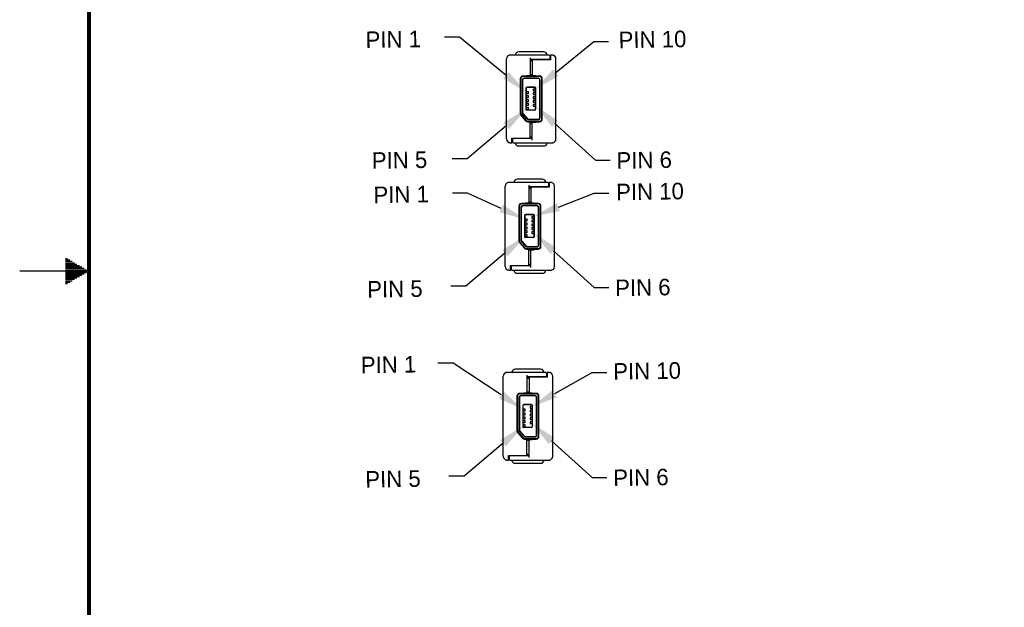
# Model space of a CAD drawing. Header units: millimetres. Extents: x -12 to 851, y -12 to 547.
# Tile 2 of 15: x -12 to 168, y 206 to 313. Entities that reach past the tile are written whole.
import ezdxf
from ezdxf import colors
from ezdxf.entities.mleader import LeaderData, LeaderLine
from ezdxf.enums import TextEntityAlignment as Align
from ezdxf.math import Vec2, Vec3

# ---------------------------------------------------------------- set-up
doc = ezdxf.new("R2010")
doc.units = ezdxf.units.MM
doc.layers.add('AM_5', color=3, linetype='Continuous', lineweight=15)
doc.layers.add('DSIZE', color=5, linetype='Continuous')
doc.layers.add('TEXT', color=3, linetype='Continuous')
doc.styles.add('ROMANS', font='romans.shx')

# ---------------------------------------------------------------- blocks, each defined once
blk = doc.blocks.new('Dsizeh_cu_r2_mm')
at = {"layer": 'DSIZE'}
for p, q in [((-3.81, 269.49), (-3.46, 269.49)), ((-3.81, 269.23), (-3.02, 269.23)), ((-3.81, 268.98), (-2.58, 268.98)), ((0.5, 267.2), (-12.2, 267.2)), ((-3.81, 268.72), (-2.14, 268.72)), ((-3.81, 268.47), (-1.7, 268.47)), ((-3.81, 268.22), (-1.26, 268.22)), ((-3.81, 267.96), (-0.82, 267.96)), ((-3.81, 267.71), (-0.38, 267.71)), ((-3.81, 267.45), (0.06, 267.45)), ((-3.81, 267.2), (0.5, 267.2)), ((-3.81, 266.95), (0.06, 266.95)), ((-3.81, 266.69), (-0.38, 266.69)), ((-3.81, 266.44), (-0.82, 266.44)), ((-3.81, 266.18), (-1.26, 266.18)), ((-3.81, 265.93), (-1.7, 265.93)), ((-3.81, 265.68), (-2.14, 265.68)), ((-3.81, 265.42), (-2.58, 265.42)), ((-3.81, 265.17), (-3.02, 265.17)), ((-3.81, 264.91), (-3.46, 264.91))]:
    blk.add_line(p, q, dxfattribs=at)
at = {"layer": 'DSIZE', "const_width": 0.762}
blk.add_lwpolyline([(0.5, 0.5), (838.7, 0.5), (838.7, 533.9), (0.5, 533.9)], close=True, dxfattribs=at)
at = {"layer": 'TEXT', "color": 5, "style": 'ROMANS', "flags": 4}
for tag, p in [('COPYRIGHT', (32.36, 529.7)), ('COPYRIGHT_SECOND_LINE', (9.42, 524.83))]:
    blk.add_attdef(tag, text='', height=2.54, dxfattribs=at).set_placement(p, align=Align.MIDDLE_LEFT)
at = {"layer": 'TEXT', "style": 'ROMANS', "flags": 4}
for tag, width, p, p2 in [('1ST', 9.571935, (710.18, 37.37), (837.53, 37.37)), ('2ND', 8.748297, (710.18, 29.34), (837.15, 29.34)), ('3RD', 8.896573, (710.18, 21.82), (837.15, 21.82))]:
    blk.add_attdef(tag, text='', height=5.08, dxfattribs=dict(at, width=width)).set_placement(p, p2, align=Align.FIT)
for tag, height, p in [('1ST', 5.08, (773.24, 39.86)), ('1ST', 5.08, (773.24, 36.08)), ('2ND', 5.08, (773.24, 31.88)), ('2ND', 5.08, (773.09, 28.15)), ('3RD', 5.08, (773.24, 24.34)), ('DATE_#', 6.35, (789.3, 11.14)), ('SCALE', 3.97, (732.04, 3.82)), ('SH', 3.97, (810.53, 3.88)), ('SH_#', 3.97, (823.54, 3.88))]:
    blk.add_attdef(tag, text='', height=height, dxfattribs=at).set_placement(p, align=Align.MIDDLE_CENTER)
blk.add_attdef('NOTES', text='', height=3.97, dxfattribs=at).set_placement((12.44, 15.18), align=Align.MIDDLE_LEFT)

msp = doc.modelspace()

# ---------------------------------------------------------------- linework, layer by layer
at = {"color": 7, "linetype": 'Continuous'}
for p, q in [((77.003, 291.4145), (77.003, 306.0934)), ((77.2061, 306.5821), (77.205, 306.581)), ((81.3377, 306.2941), (81.3377, 303.0394)), ((81.7318, 305.7978), (81.5348, 305.7978)), ((84.1454, 305.9456), (84.1454, 305.9949)), ((84.9828, 306.2904), (85.0813, 306.2904)), ((86.0665, 291.4145), (86.0665, 306.0934)), ((79.5152, 302.4483), (79.5152, 296.1284)), ((82.8155, 302.4975), (80.2541, 302.4975)), ((80.7466, 303.0394), (81.387, 303.0394)), ((80.7466, 302.9409), (80.7466, 303.0384)), ((81.6825, 303.0394), (82.3229, 303.0394)), ((82.3229, 303.0394), (82.3229, 302.9409)), ((80.5958, 300.7051), (80.5917, 296.9384)), ((82.1756, 300.8685), (80.7592, 300.8685)), ((82.339, 296.8919), (82.339, 300.7051)), ((80.809, 295.0781), (79.9952, 296.0028)), ((80.0322, 296.0354), (80.846, 295.1106)), ((80.7715, 296.746), (82.1756, 296.7285)), ((80.5499, 294.739), (79.6338, 295.8079)), ((79.7086, 295.872), (80.6247, 294.8031)), ((82.8155, 294.9611), (81.0678, 294.9611)), ((81.6825, 294.4685), (82.3229, 294.4685)), ((81.7318, 291.2138), (81.7318, 294.4685)), ((82.3229, 294.567), (82.3229, 294.4694)), ((77.2061, 290.9258), (77.206, 290.9258)), ((78.0867, 291.2174), (77.9882, 291.2174)), ((81.7318, 291.513), (78.0867, 291.513)), ((78.9241, 291.5623), (78.9241, 291.513)), ((81.3377, 291.71), (81.5348, 291.71)), ((85.8634, 290.9257), (85.8645, 290.9268)), ((76.7575, 268.0647), (76.7575, 282.7436)), ((76.9606, 283.2324), (76.9595, 283.2313)), ((81.0922, 282.9443), (81.0922, 279.6896)), ((81.4863, 282.4481), (81.2893, 282.4481)), ((83.8999, 282.5958), (83.8999, 282.6451)), ((84.7373, 282.9407), (84.8358, 282.9407)), ((85.821, 268.0647), (85.821, 282.7436)), ((80.5011, 279.6896), (81.1415, 279.6896)), ((80.5011, 279.5911), (80.5011, 279.6887)), ((81.437, 279.6896), (82.0774, 279.6896)), ((82.0774, 279.6896), (82.0774, 279.5911)), ((79.2697, 279.0985), (79.2697, 272.7787)), ((82.57, 279.1478), (80.0086, 279.1478)), ((80.3503, 277.3554), (80.3462, 273.5886)), ((81.9301, 277.5188), (80.5137, 277.5188)), ((82.0935, 273.5422), (82.0935, 277.3554)), ((80.3044, 271.3892), (79.3883, 272.4581)), ((79.4631, 272.5222), (80.3792, 271.4534)), ((80.5635, 271.7283), (79.7497, 272.6531)), ((79.7867, 272.6856), (80.6005, 271.7609)), ((80.526, 273.3962), (81.9301, 273.3788)), ((82.57, 271.6113), (80.8223, 271.6113)), ((81.437, 271.1187), (82.0774, 271.1187)), ((81.4863, 267.864), (81.4863, 271.1187)), ((82.0774, 271.2172), (82.0774, 271.1197)), ((76.9606, 267.576), (76.9605, 267.5761)), ((77.8412, 267.8677), (77.7427, 267.8677)), ((81.4863, 268.1632), (77.8412, 268.1632)), ((78.6786, 268.2125), (78.6786, 268.1632)), ((81.0922, 268.3603), (81.2893, 268.3603)), ((85.6179, 267.576), (85.619, 267.5771)), ((76.4045, 233.2433), (76.4045, 247.9222)), ((76.6076, 248.4109), (76.6064, 248.4098)), ((80.7392, 248.1228), (80.7392, 244.8682)), ((81.1332, 247.6266), (80.9362, 247.6266)), ((83.5469, 247.7744), (83.5469, 247.8237)), ((84.3843, 248.1192), (84.4828, 248.1192)), ((85.4679, 233.2433), (85.4679, 247.9222)), ((78.9166, 244.2771), (78.9166, 237.9572)), ((82.2169, 244.3263), (79.6555, 244.3263)), ((80.1481, 244.8682), (80.7884, 244.8682)), ((80.1481, 244.7697), (80.1481, 244.8672)), ((81.084, 244.8682), (81.7243, 244.8682)), ((81.7243, 244.8682), (81.7243, 244.7697)), ((79.9972, 242.5339), (79.9932, 238.7671)), ((81.577, 242.6973), (80.1607, 242.6973)), ((81.7404, 238.7207), (81.7404, 242.5339)), ((80.1729, 238.5748), (81.577, 238.5573)), ((79.9514, 236.5678), (79.0352, 237.6367)), ((79.11, 237.7008), (80.0262, 236.6319)), ((80.2104, 236.9069), (79.3966, 237.8316)), ((79.4336, 237.8642), (80.2474, 236.9394)), ((82.2169, 236.7898), (80.4693, 236.7898)), ((81.7243, 236.3958), (81.7243, 236.2982)), ((81.084, 236.2973), (81.7243, 236.2973)), ((81.1332, 233.0426), (81.1332, 236.2973)), ((76.6075, 232.7546), (76.6074, 232.7546)), ((77.4881, 233.0462), (77.3896, 233.0462)), ((81.1332, 233.3418), (77.4881, 233.3418)), ((78.3255, 233.391), (78.3255, 233.3418)), ((80.7392, 233.5388), (80.9362, 233.5388)), ((85.2648, 232.7545), (85.266, 232.7556))]:
    msp.add_line(p, q, dxfattribs=at)
for p, q in [((80.5686, 297.4033), (80.5686, 296.8913)), ((82.1756, 296.7013), (80.7586, 296.7013)), ((80.3231, 274.0535), (80.3231, 273.5415)), ((81.9301, 273.3515), (80.5131, 273.3515)), ((79.97, 239.2321), (79.97, 238.7201)), ((81.577, 238.5301), (80.16, 238.5301))]:
    msp.add_line(p, q)
for points in [[(84.9828, 305.9949), (84.9828, 306.6352, 0.41421356), (84.8351, 306.783), (77.6891, 306.783), (77.6822, 306.7829), (77.6754, 306.7828), (77.6687, 306.7826), (77.662, 306.7823), (77.6553, 306.782), (77.6487, 306.7817), (77.6421, 306.7812), (77.6356, 306.7807), (77.6292, 306.7802), (77.6228, 306.7796), (77.6165, 306.7789), (77.6102, 306.7782), (77.604, 306.7774), (77.5979, 306.7766), (77.5918, 306.7757), (77.5859, 306.7748), (77.5799, 306.7739), (77.5741, 306.7729), (77.5683, 306.7718), (77.5626, 306.7707), (77.5569, 306.7696), (77.5513, 306.7685), (77.5458, 306.7673), (77.5404, 306.7661), (77.535, 306.7648), (77.5297, 306.7635), (77.5244, 306.7622), (77.5193, 306.7609), (77.5142, 306.7596), (77.5092, 306.7582), (77.5042, 306.7568), (77.4993, 306.7554), (77.4945, 306.754), (77.4898, 306.7525), (77.4852, 306.7511), (77.4807, 306.7497), (77.4765, 306.7483), (77.4724, 306.7469), (77.4685, 306.7456), (77.4649, 306.7443), (77.4618, 306.7432)], [(84.4831, 306.7838, 0.37249596), (83.8006, 307.3741), (79.2689, 307.3741, 0.37249596), (78.5865, 306.7838)], [(86.0665, 306.0934, 0.41421356), (85.3769, 306.783), (85.0813, 306.783), (85.0813, 305.9456), (81.7318, 305.9456), (81.7318, 303.0394)], [(80.5499, 294.739, 0.21894367), (80.9239, 294.567), (83.0618, 294.567, 0.41421356), (83.5543, 295.0596), (83.5543, 302.4483, 0.41421356), (83.0618, 302.9409), (80.0078, 302.9409, 0.41421356), (79.5152, 302.4483)], [(80.6247, 294.8031, 0.21894367), (80.9239, 294.6655), (83.0618, 294.6655, 0.41421356), (83.4558, 295.0596), (83.4558, 302.4483, 0.41421356), (83.0618, 302.8424), (80.0078, 302.8424, 0.41421356), (79.6137, 302.4483), (79.6137, 296.1284, 0.17903345), (79.7086, 295.872)], [(82.8155, 294.9611, 0.41421356), (83.1603, 295.3059), (83.1603, 302.202, 0.41421356), (82.8155, 302.5468), (80.2541, 302.5468, 0.41421356), (79.9092, 302.202), (79.9092, 296.2306, 0.18239697), (79.9952, 296.0028)], [(80.2541, 302.4975, 0.41421356), (79.9585, 302.202), (79.9585, 296.2306, 0.18239697), (80.0322, 296.0354)], [(80.846, 295.1106, 0.21553281), (81.0678, 295.0103), (82.8155, 295.0103, 0.41421356), (83.111, 295.3059), (83.111, 302.202, 0.41421356), (82.8155, 302.4975)], [(82.1756, 296.7013, 0.41421356), (82.3662, 296.8919), (82.3662, 300.7051, 0.41421356), (82.1756, 300.8958), (80.7592, 300.8958, 0.41421356), (80.5686, 300.7051), (80.5686, 297.4033, 0.18239697), (80.5686, 297.4033)], [(77.003, 291.4145, 0.41421356), (77.6926, 290.7249), (77.9882, 290.7249), (77.9882, 291.5623), (81.3377, 291.5623), (81.3377, 294.567)], [(78.1163, 291.5623), (78.0867, 291.513), (78.0867, 290.8726, 0.41421356), (78.2345, 290.7249), (85.3805, 290.7249), (85.3873, 290.7249), (85.3941, 290.7251), (85.4009, 290.7253), (85.4076, 290.7255), (85.4142, 290.7258), (85.4208, 290.7262), (85.4274, 290.7266), (85.4339, 290.7271), (85.4403, 290.7277), (85.4467, 290.7283), (85.4531, 290.729), (85.4593, 290.7297), (85.4655, 290.7305), (85.4716, 290.7313), (85.4777, 290.7321), (85.4837, 290.7331), (85.4896, 290.734), (85.4954, 290.735), (85.5012, 290.736), (85.5069, 290.7371), (85.5126, 290.7382), (85.5182, 290.7394), (85.5237, 290.7406), (85.5292, 290.7418), (85.5345, 290.743), (85.5398, 290.7443), (85.5451, 290.7456), (85.5503, 290.7469), (85.5553, 290.7483), (85.5604, 290.7497), (85.5653, 290.7511), (85.5702, 290.7525), (85.575, 290.7539), (85.5798, 290.7554), (85.5843, 290.7568), (85.5888, 290.7582), (85.593, 290.7596), (85.5971, 290.761), (85.601, 290.7623), (85.6046, 290.7635), (85.6078, 290.7647)], [(78.5865, 290.7241, 0.37249596), (79.2689, 290.1338), (83.8006, 290.1338, 0.37249596), (84.4831, 290.7241)], [(84.7373, 282.6451), (84.7373, 283.2855, 0.41421356), (84.5896, 283.4332), (77.4436, 283.4332), (77.4367, 283.4332), (77.4299, 283.433), (77.4232, 283.4328), (77.4165, 283.4326), (77.4098, 283.4323), (77.4032, 283.4319), (77.3966, 283.4315), (77.3901, 283.431), (77.3837, 283.4304), (77.3773, 283.4298), (77.371, 283.4291), (77.3647, 283.4284), (77.3585, 283.4276), (77.3524, 283.4268), (77.3464, 283.426), (77.3404, 283.425), (77.3344, 283.4241), (77.3286, 283.4231), (77.3228, 283.4221), (77.3171, 283.421), (77.3114, 283.4199), (77.3058, 283.4187), (77.3003, 283.4175), (77.2949, 283.4163), (77.2895, 283.4151), (77.2842, 283.4138), (77.2789, 283.4125), (77.2738, 283.4112), (77.2687, 283.4098), (77.2637, 283.4084), (77.2587, 283.407), (77.2538, 283.4056), (77.249, 283.4042), (77.2443, 283.4028), (77.2397, 283.4013), (77.2352, 283.3999), (77.231, 283.3985), (77.2269, 283.3971), (77.223, 283.3958), (77.2194, 283.3946), (77.2163, 283.3934)], [(84.2376, 283.434, 0.37249596), (83.5551, 284.0243), (79.0234, 284.0243, 0.37249596), (78.341, 283.434)], [(85.821, 282.7436, 0.41421356), (85.1314, 283.4332), (84.8358, 283.4332), (84.8358, 282.5958), (81.4863, 282.5958), (81.4863, 279.6896)], [(80.3044, 271.3892, 0.21894367), (80.6784, 271.2172), (82.8163, 271.2172, 0.41421356), (83.3088, 271.7098), (83.3088, 279.0985, 0.41421356), (82.8163, 279.5911), (79.7623, 279.5911, 0.41421356), (79.2697, 279.0985)], [(80.3792, 271.4534, 0.21894367), (80.6784, 271.3158), (82.8163, 271.3158, 0.41421356), (83.2103, 271.7098), (83.2103, 279.0985, 0.41421356), (82.8163, 279.4926), (79.7623, 279.4926, 0.41421356), (79.3682, 279.0985), (79.3682, 272.7787, 0.17903345), (79.4631, 272.5222)], [(82.57, 271.6113, 0.41421356), (82.9148, 271.9561), (82.9148, 278.8522, 0.41421356), (82.57, 279.197), (80.0086, 279.197, 0.41421356), (79.6637, 278.8522), (79.6637, 272.8809, 0.18239697), (79.7497, 272.6531)], [(80.0086, 279.1478, 0.41421356), (79.713, 278.8522), (79.713, 272.8809, 0.18239697), (79.7867, 272.6856)], [(80.6005, 271.7609, 0.21553281), (80.8223, 271.6606), (82.57, 271.6606, 0.41421356), (82.8655, 271.9561), (82.8655, 278.8522, 0.41421356), (82.57, 279.1478)], [(81.9301, 273.3515, 0.41421356), (82.1207, 273.5422), (82.1207, 277.3554, 0.41421356), (81.9301, 277.546), (80.5137, 277.546, 0.41421356), (80.3231, 277.3554), (80.3231, 274.0535, 0.18239697), (80.3231, 274.0535)], [(76.7575, 268.0647, 0.41421356), (77.4471, 267.3751), (77.7427, 267.3751), (77.7427, 268.2125), (81.0922, 268.2125), (81.0922, 271.2172)], [(77.8708, 268.2125), (77.8412, 268.1632), (77.8412, 267.5229, 0.41421356), (77.989, 267.3751), (85.135, 267.3751), (85.1418, 267.3752), (85.1486, 267.3753), (85.1554, 267.3755), (85.1621, 267.3758), (85.1687, 267.3761), (85.1753, 267.3764), (85.1819, 267.3769), (85.1884, 267.3774), (85.1948, 267.3779), (85.2012, 267.3785), (85.2076, 267.3792), (85.2138, 267.3799), (85.22, 267.3807), (85.2261, 267.3815), (85.2322, 267.3824), (85.2382, 267.3833), (85.2441, 267.3842), (85.2499, 267.3852), (85.2557, 267.3863), (85.2615, 267.3874), (85.2671, 267.3885), (85.2727, 267.3896), (85.2782, 267.3908), (85.2837, 267.392), (85.289, 267.3933), (85.2943, 267.3946), (85.2996, 267.3959), (85.3048, 267.3972), (85.3098, 267.3985), (85.3149, 267.3999), (85.3198, 267.4013), (85.3247, 267.4027), (85.3295, 267.4041), (85.3343, 267.4056), (85.3388, 267.407), (85.3433, 267.4084), (85.3475, 267.4098), (85.3516, 267.4112), (85.3555, 267.4125), (85.3591, 267.4138), (85.3623, 267.4149)], [(78.341, 267.3743, 0.37249596), (79.0234, 266.784), (83.5551, 266.784, 0.37249596), (84.2376, 267.3743)], [(83.8845, 248.6126, 0.37249596), (83.2021, 249.2029), (78.6703, 249.2029, 0.37249596), (77.9879, 248.6126)], [(84.3843, 247.8237), (84.3843, 248.464, 0.41421356), (84.2365, 248.6118), (77.0905, 248.6118), (77.0836, 248.6117), (77.0768, 248.6116), (77.0701, 248.6114), (77.0634, 248.6111), (77.0567, 248.6108), (77.0501, 248.6104), (77.0436, 248.61), (77.0371, 248.6095), (77.0306, 248.609), (77.0242, 248.6083), (77.0179, 248.6077), (77.0117, 248.607), (77.0055, 248.6062), (76.9993, 248.6054), (76.9933, 248.6045), (76.9873, 248.6036), (76.9814, 248.6026), (76.9755, 248.6016), (76.9697, 248.6006), (76.964, 248.5995), (76.9584, 248.5984), (76.9528, 248.5973), (76.9473, 248.5961), (76.9418, 248.5949), (76.9364, 248.5936), (76.9311, 248.5923), (76.9259, 248.591), (76.9207, 248.5897), (76.9156, 248.5884), (76.9106, 248.587), (76.9056, 248.5856), (76.9008, 248.5842), (76.8959, 248.5827), (76.8912, 248.5813), (76.8866, 248.5799), (76.8822, 248.5784), (76.8779, 248.577), (76.8738, 248.5757), (76.87, 248.5744), (76.8663, 248.5731), (76.8632, 248.572)], [(85.4679, 247.9222, 0.41421356), (84.7783, 248.6118), (84.4828, 248.6118), (84.4828, 247.7744), (81.1332, 247.7744), (81.1332, 244.8682)], [(79.9514, 236.5678, 0.21894367), (80.3254, 236.3958), (82.4632, 236.3958, 0.41421356), (82.9558, 236.8884), (82.9558, 244.2771, 0.41421356), (82.4632, 244.7697), (79.4092, 244.7697, 0.41421356), (78.9166, 244.2771)], [(80.0262, 236.6319, 0.21894367), (80.3254, 236.4943), (82.4632, 236.4943, 0.41421356), (82.8573, 236.8884), (82.8573, 244.2771, 0.41421356), (82.4632, 244.6711), (79.4092, 244.6711, 0.41421356), (79.0151, 244.2771), (79.0151, 237.9572, 0.17903345), (79.11, 237.7008)], [(82.2169, 236.7898, 0.41421356), (82.5617, 237.1347), (82.5617, 244.0308, 0.41421356), (82.2169, 244.3756), (79.6555, 244.3756, 0.41421356), (79.3107, 244.0308), (79.3107, 238.0594, 0.18239697), (79.3966, 237.8316)], [(79.6555, 244.3263, 0.41421356), (79.3599, 244.0308), (79.3599, 238.0594, 0.18239697), (79.4336, 237.8642)], [(80.2474, 236.9394, 0.21553281), (80.4693, 236.8391), (82.2169, 236.8391, 0.41421356), (82.5125, 237.1347), (82.5125, 244.0308, 0.41421356), (82.2169, 244.3263)], [(81.577, 238.5301, 0.41421356), (81.7676, 238.7207), (81.7676, 242.5339, 0.41421356), (81.577, 242.7246), (80.1607, 242.7246, 0.41421356), (79.97, 242.5339), (79.97, 239.2321, 0.18239697), (79.97, 239.2321)], [(76.4045, 233.2433, 0.41421356), (77.0941, 232.5537), (77.3896, 232.5537), (77.3896, 233.391), (80.7392, 233.391), (80.7392, 236.3958)], [(77.5177, 233.391), (77.4881, 233.3418), (77.4881, 232.7014, 0.41421356), (77.6359, 232.5537), (84.7819, 232.5537), (84.7888, 232.5537), (84.7956, 232.5539), (84.8023, 232.554), (84.809, 232.5543), (84.8157, 232.5546), (84.8223, 232.555), (84.8288, 232.5554), (84.8353, 232.5559), (84.8418, 232.5565), (84.8482, 232.5571), (84.8545, 232.5578), (84.8607, 232.5585), (84.8669, 232.5592), (84.8731, 232.5601), (84.8791, 232.5609), (84.8851, 232.5618), (84.891, 232.5628), (84.8969, 232.5638), (84.9027, 232.5648), (84.9084, 232.5659), (84.914, 232.567), (84.9196, 232.5682), (84.9251, 232.5694), (84.9306, 232.5706), (84.936, 232.5718), (84.9413, 232.5731), (84.9465, 232.5744), (84.9517, 232.5757), (84.9568, 232.5771), (84.9618, 232.5785), (84.9668, 232.5798), (84.9716, 232.5813), (84.9765, 232.5827), (84.9812, 232.5841), (84.9858, 232.5856), (84.9902, 232.587), (84.9945, 232.5884), (84.9986, 232.5898), (85.0024, 232.5911), (85.0061, 232.5923), (85.0092, 232.5934)], [(77.9879, 232.5529, 0.37249596), (78.6703, 231.9626), (83.2021, 231.9626, 0.37249596), (83.8845, 232.5529)]]:
    msp.add_lwpolyline(points, format="xyb", dxfattribs=at)
for points in [[(85.6064, 306.7437), (85.5452, 306.7622), (85.4607, 306.778), (85.3771, 306.783)], [(77.2061, 306.5821), (77.1093, 306.4612), (77.0714, 306.3928)], [(77.2448, 306.6178), (77.242, 306.6154), (77.2394, 306.6131), (77.2366, 306.6107), (77.2338, 306.6082), (77.2309, 306.6056), (77.2279, 306.6029), (77.2249, 306.6001), (77.2218, 306.5972), (77.2186, 306.5942), (77.2153, 306.5911), (77.212, 306.5879), (77.2086, 306.5846), (77.2062, 306.5822)], [(84.9533, 305.9456), (84.9828, 305.9949), (81.3377, 305.9949)], [(81.5348, 305.9949), (81.5348, 305.7486), (81.7318, 305.7486)], [(85.8634, 306.5821), (85.8432, 306.6015), (85.8345, 306.6093)], [(85.8634, 306.5821), (85.8635, 306.582), (85.8646, 306.5809)], [(85.9749, 306.4362), (85.9714, 306.4428), (85.919, 306.5196), (85.8635, 306.582)], [(81.6825, 302.9409), (81.6825, 303.1872), (81.387, 303.1872), (81.387, 302.9409)], [(81.6825, 294.567), (81.6825, 294.3207), (81.387, 294.3207), (81.387, 294.567)], [(77.0946, 291.0717), (77.0981, 291.0651), (77.1505, 290.9882), (77.206, 290.9258), (77.2049, 290.927)], [(77.2061, 290.9258), (77.2264, 290.9064), (77.235, 290.8986)], [(77.4631, 290.7642), (77.5243, 290.7457), (77.6089, 290.7299), (77.6925, 290.7249)], [(81.5348, 291.513), (81.5348, 291.7593), (81.3377, 291.7593)], [(85.8248, 290.8901), (85.8275, 290.8925), (85.8302, 290.8947), (85.8329, 290.8971), (85.8357, 290.8996), (85.8386, 290.9023), (85.8416, 290.9049), (85.8446, 290.9077), (85.8477, 290.9106), (85.8509, 290.9136), (85.8542, 290.9167), (85.8575, 290.9199), (85.8609, 290.9233), (85.8633, 290.9256)], [(85.8634, 290.9257), (85.9602, 291.0467), (85.9981, 291.1151)], [(76.9993, 283.268), (76.9965, 283.2656), (76.9939, 283.2634), (76.9911, 283.261), (76.9883, 283.2585), (76.9854, 283.2559), (76.9824, 283.2532), (76.9794, 283.2504), (76.9763, 283.2475), (76.9731, 283.2445), (76.9698, 283.2414), (76.9665, 283.2382), (76.9631, 283.2348), (76.9607, 283.2325)], [(85.3609, 283.3939), (85.2997, 283.4124), (85.2152, 283.4282), (85.1316, 283.4332)], [(76.9606, 283.2324), (76.8638, 283.1114), (76.8259, 283.043)], [(84.7078, 282.5958), (84.7373, 282.6451), (81.0922, 282.6451)], [(81.2893, 282.6451), (81.2893, 282.3988), (81.4863, 282.3988)], [(85.6179, 283.2323), (85.5977, 283.2517), (85.589, 283.2595)], [(85.6179, 283.2323), (85.618, 283.2323), (85.6191, 283.2311)], [(85.7294, 283.0864), (85.7259, 283.093), (85.6735, 283.1699), (85.618, 283.2323)], [(81.437, 279.5911), (81.437, 279.8374), (81.1415, 279.8374), (81.1415, 279.5911)], [(81.437, 271.2172), (81.437, 270.9709), (81.1415, 270.9709), (81.1415, 271.2172)], [(76.8491, 267.7219), (76.8526, 267.7153), (76.905, 267.6385), (76.9605, 267.5761), (76.9594, 267.5772)], [(76.9606, 267.576), (76.9809, 267.5566), (76.9895, 267.5488)], [(77.2176, 267.4144), (77.2788, 267.3959), (77.3634, 267.3801), (77.447, 267.3751)], [(81.2893, 268.1632), (81.2893, 268.4095), (81.0922, 268.4095)], [(85.5793, 267.5403), (85.5821, 267.5427), (85.5847, 267.545), (85.5874, 267.5474), (85.5902, 267.5499), (85.5931, 267.5525), (85.5961, 267.5552), (85.5991, 267.558), (85.6022, 267.5609), (85.6054, 267.5639), (85.6087, 267.567), (85.612, 267.5702), (85.6154, 267.5735), (85.6178, 267.5759)], [(85.6179, 267.576), (85.7148, 267.6969), (85.7526, 267.7653)], [(76.6076, 248.4109), (76.5107, 248.29), (76.4728, 248.2216)], [(76.6462, 248.4466), (76.6434, 248.4442), (76.6408, 248.4419), (76.6381, 248.4395), (76.6353, 248.437), (76.6323, 248.4344), (76.6294, 248.4317), (76.6263, 248.4289), (76.6232, 248.426), (76.62, 248.423), (76.6168, 248.4199), (76.6134, 248.4167), (76.61, 248.4134), (76.6077, 248.411)], [(84.3547, 247.7744), (84.3843, 247.8237), (80.7392, 247.8237)], [(80.9362, 247.8237), (80.9362, 247.5774), (81.1332, 247.5774)], [(85.0078, 248.5725), (84.9467, 248.591), (84.8621, 248.6068), (84.7785, 248.6118)], [(85.2649, 248.4109), (85.2446, 248.4303), (85.236, 248.4381)], [(85.2649, 248.4109), (85.265, 248.4108), (85.2661, 248.4097)], [(85.3764, 248.265), (85.3729, 248.2716), (85.3204, 248.3484), (85.265, 248.4108)], [(81.084, 244.7697), (81.084, 245.0159), (80.7884, 245.0159), (80.7884, 244.7697)], [(81.084, 236.3958), (81.084, 236.1495), (80.7884, 236.1495), (80.7884, 236.3958)], [(76.496, 232.9005), (76.4995, 232.8939), (76.552, 232.817), (76.6074, 232.7546), (76.6063, 232.7558)], [(76.6075, 232.7546), (76.6278, 232.7352), (76.6364, 232.7274)], [(80.9362, 233.3418), (80.9362, 233.5881), (80.7392, 233.5881)], [(85.2262, 232.7189), (85.229, 232.7213), (85.2316, 232.7235), (85.2343, 232.7259), (85.2371, 232.7284), (85.2401, 232.731), (85.243, 232.7337), (85.2461, 232.7365), (85.2492, 232.7394), (85.2524, 232.7424), (85.2556, 232.7455), (85.259, 232.7487), (85.2624, 232.7521), (85.2647, 232.7544)], [(85.2648, 232.7545), (85.3617, 232.8755), (85.3996, 232.9439)], [(76.8646, 232.593), (76.9257, 232.5745), (77.0103, 232.5587), (77.0939, 232.5537)]]:
    msp.add_lwpolyline(points, dxfattribs=at)
for points in [[(81.0176, 300.0446), (80.5958, 300.0446), (80.5958, 299.7413), (81.0176, 299.7413)], [(82.339, 300.5698), (81.9171, 300.5698), (81.9171, 300.2665), (82.339, 300.2665)], [(82.339, 299.8637), (81.9171, 299.8637), (81.9171, 299.5605), (82.339, 299.5605)], [(81.0176, 299.3385), (80.5958, 299.3385), (80.5958, 299.0352), (81.0176, 299.0352)], [(81.0176, 298.6084), (80.5958, 298.6084), (80.5958, 298.3051), (81.0176, 298.3051)], [(81.0176, 297.9206), (80.5958, 297.9206), (80.5958, 297.6173), (81.0176, 297.6173)], [(82.339, 299.1337), (81.9171, 299.1337), (81.9171, 298.8304), (82.339, 298.8304)], [(82.339, 298.4458), (81.9171, 298.4458), (81.9171, 298.1426), (82.339, 298.1426)], [(82.339, 297.7205), (81.9171, 297.7205), (81.9171, 297.4172), (82.339, 297.4172)], [(81.0176, 297.1952), (80.5958, 297.1952), (80.5958, 296.8919), (81.0176, 296.8919)], [(80.7721, 276.6948), (80.3503, 276.6948), (80.3503, 276.3915), (80.7721, 276.3915)], [(82.0935, 277.2201), (81.6716, 277.2201), (81.6716, 276.9168), (82.0935, 276.9168)], [(82.0935, 276.514), (81.6716, 276.514), (81.6716, 276.2107), (82.0935, 276.2107)], [(80.7721, 275.9887), (80.3503, 275.9887), (80.3503, 275.6854), (80.7721, 275.6854)], [(80.7721, 275.2586), (80.3503, 275.2586), (80.3503, 274.9553), (80.7721, 274.9553)], [(80.7721, 274.5708), (80.3503, 274.5708), (80.3503, 274.2675), (80.7721, 274.2675)], [(82.0935, 275.7839), (81.6716, 275.7839), (81.6716, 275.4806), (82.0935, 275.4806)], [(82.0935, 275.0961), (81.6716, 275.0961), (81.6716, 274.7928), (82.0935, 274.7928)], [(82.0935, 274.3707), (81.6716, 274.3707), (81.6716, 274.0675), (82.0935, 274.0675)], [(80.7721, 273.8455), (80.3503, 273.8455), (80.3503, 273.5422), (80.7721, 273.5422)], [(80.4191, 241.8733), (79.9972, 241.8733), (79.9972, 241.5701), (80.4191, 241.5701)], [(81.7404, 242.3986), (81.3186, 242.3986), (81.3186, 242.0953), (81.7404, 242.0953)], [(80.4191, 241.1673), (79.9972, 241.1673), (79.9972, 240.864), (80.4191, 240.864)], [(80.4191, 240.4372), (79.9972, 240.4372), (79.9972, 240.1339), (80.4191, 240.1339)], [(81.7404, 241.6925), (81.3186, 241.6925), (81.3186, 241.3892), (81.7404, 241.3892)], [(81.7404, 240.9625), (81.3186, 240.9625), (81.3186, 240.6592), (81.7404, 240.6592)], [(81.7404, 240.2746), (81.3186, 240.2746), (81.3186, 239.9713), (81.7404, 239.9713)], [(80.4191, 239.7494), (79.9972, 239.7494), (79.9972, 239.4461), (80.4191, 239.4461)], [(80.4191, 239.024), (79.9972, 239.024), (79.9972, 238.7207), (80.4191, 238.7207)], [(81.7404, 239.5493), (81.3186, 239.5493), (81.3186, 239.246), (81.7404, 239.246)]]:
    msp.add_lwpolyline(points, close=True)
for centre, radius, start, end in [((77.6926, 306.0934), 0.6896, 90, 180), ((80.7592, 300.7051), 0.1634, 90, 180), ((82.1756, 300.7051), 0.1634, 0, 90), ((80.0078, 296.1284), 0.4926, 180, 220.601295), ((80.7818, 296.9358), 0.1901, 179.221682, 271.630535), ((82.1756, 296.8919), 0.1634, 270, 0), ((81.0678, 295.3059), 0.3448, 221.347777, 270), ((85.3769, 291.4145), 0.6896, 270, 0), ((77.4471, 282.7436), 0.6896, 90, 180), ((80.5137, 277.3554), 0.1634, 90, 180), ((81.9301, 277.3554), 0.1634, 0, 90), ((79.7623, 272.7787), 0.4926, 180, 220.601295), ((80.5363, 273.586), 0.1901, 179.221682, 271.630535), ((81.9301, 273.5422), 0.1634, 270, 0), ((80.8223, 271.9561), 0.3448, 221.347777, 270), ((85.1314, 268.0647), 0.6896, 270, 0), ((77.0941, 247.9222), 0.6896, 90, 180), ((80.1607, 242.5339), 0.1634, 90, 180), ((81.577, 242.5339), 0.1634, 0, 90), ((80.1832, 238.7646), 0.1901, 179.221682, 271.630535), ((81.577, 238.7207), 0.1634, 270, 0), ((79.4092, 237.9572), 0.4926, 180, 220.601295), ((80.4693, 237.1347), 0.3448, 221.347777, 270), ((84.7783, 233.2433), 0.6896, 270, 0)]:
    msp.add_arc(centre, radius, start, end, dxfattribs=at)
for centre in [(80.7586, 296.8913), (80.5131, 273.5415), (80.16, 238.7201)]:
    msp.add_arc(centre, 0.19, 180, 270)

# ---------------------------------------------------------------- block references
msp.add_blockref('Dsizeh_cu_r2_mm', (0, 0.0052))

# ---------------------------------------------------------------- texts
at = {"char_height": 3.03612, "attachment_point": 7, "rotation": 1.008587}
for s, insert in [('PIN 1', (51.2019, 308.0645)), ('PIN 10', (97.5764, 307.9894)), ('PIN 5', (52.3486, 285.8913)), ('PIN 6', (97.1836, 285.8981)), ('PIN 10', (97.1176, 280.1083)), ('PIN 1', (52.6501, 279.6338)), ('PIN 5', (51.5044, 262.2617)), ('PIN 6', (96.9381, 262.5483)), ('PIN 1', (50.3344, 248.4381)), ('PIN 10', (96.5829, 247.2236)), ('PIN 6', (96.5851, 227.7269)), ('PIN 5', (51.1514, 227.4403))]:
    msp.add_mtext_dynamic_manual_height_columns(s, width=36.638366, gutter_width=0.7812, heights=[0], dxfattribs=dict(at, insert=insert))

# ---------------------------------------------------------------- leaders
at = {"layer": 'AM_5'}
ml = msp.add_multileader_mtext('Standard', dxfattribs=at)
ml.set_content('', color=256)
ml.set_leader_properties()
ml.build(insert=Vec2(0, 0))
ml.multileader.update_dxf_attribs({"text_right_attachment_type": 6, "dogleg_length": 0.36, "arrow_head_size": 4.75})
ctx = ml.context
ctx.base_point, ctx.char_height, ctx.arrow_head_size, ctx.landing_gap_size, ctx.plane_origin = Vec3(65.5329, 310.1803), 0.18, 4.75, 0.09, Vec3(80.5958, 300.0446)
ctx.right_attachment, ctx.text_align_type = 6, 2
notes = []
notes.append((ctx, [(1, (1, 1, 0), (68.4049, 310.0903), (-1, 0), 2.6919, [(0, [(80.5958, 300.0446)], 0, [])])]))
ctx.mtext.insert, ctx.mtext.alignment, ctx.mtext.flow_direction = Vec3(65.6229, 310.2703), 3, 5
ml = msp.add_multileader_mtext('Standard', dxfattribs=at)
ml.set_content('', color=256)
ml.set_leader_properties()
ml.build(insert=Vec2(0, 0))
ml.multileader.update_dxf_attribs({"text_right_attachment_type": 6, "dogleg_length": 0.36, "arrow_head_size": 4.75})
ctx = ml.context
ctx.base_point, ctx.char_height, ctx.arrow_head_size, ctx.landing_gap_size, ctx.plane_origin = Vec3(95.6808, 309.2734), 0.18, 4.75, 0.09, Vec3(82.339, 300.5698)
ctx.right_attachment = 6
notes.append((ctx, [(0, (1, 1, 0), (92.9889, 309.2734), (1, 0), 2.6919, [(0, [(82.339, 300.5698)], 0, [])])]))
ctx.mtext.insert, ctx.mtext.flow_direction = Vec3(95.7708, 309.3634), 5
ml = msp.add_multileader_mtext('Standard', dxfattribs=at)
ml.set_content('', color=256)
ml.set_leader_properties()
ml.build(insert=Vec2(0, 0))
ml.multileader.update_dxf_attribs({"text_right_attachment_type": 6, "dogleg_length": 0.36, "arrow_head_size": 4.75})
ctx = ml.context
ctx.base_point, ctx.char_height, ctx.arrow_head_size, ctx.landing_gap_size, ctx.plane_origin = Vec3(66.9452, 287.8643), 0.18, 4.75, 0.09, Vec3(80.5958, 296.8966)
ctx.right_attachment, ctx.text_align_type = 6, 2
notes.append((ctx, [(1, (1, 1, 0), (69.8172, 287.7743), (-1, 0), 2.6919, [(0, [(80.5958, 296.8966)], 0, [])])]))
ctx.mtext.insert, ctx.mtext.alignment, ctx.mtext.flow_direction = Vec3(67.0352, 287.9543), 3, 5
ml = msp.add_multileader_mtext('Standard', dxfattribs=at)
ml.set_content('', color=256)
ml.set_leader_properties()
ml.build(insert=Vec2(0, 0))
ml.multileader.update_dxf_attribs({"text_right_attachment_type": 6, "dogleg_length": 0.36, "arrow_head_size": 4.75})
ctx = ml.context
ctx.base_point, ctx.char_height, ctx.arrow_head_size, ctx.landing_gap_size, ctx.plane_origin = Vec3(95.9958, 287.525), 0.18, 4.75, 0.09, Vec3(84.5299, 296.3703)
ctx.right_attachment = 6
notes.append((ctx, [(0, (1, 1, 0), (93.3039, 287.525), (1, 0), 2.6919, [(0, [(82.339, 297.4172)], 0, [])])]))
ctx.mtext.insert, ctx.mtext.flow_direction = Vec3(96.0858, 287.615), 5
ml = msp.add_multileader_mtext('Standard', dxfattribs=at)
ml.set_content('', color=256)
ml.set_leader_properties()
ml.build(insert=Vec2(0, 0))
ml.multileader.update_dxf_attribs({"text_right_attachment_type": 6, "dogleg_length": 0.36, "arrow_head_size": 4.75})
ctx = ml.context
ctx.base_point, ctx.char_height, ctx.arrow_head_size, ctx.landing_gap_size, ctx.plane_origin = Vec3(66.996, 281.574), 0.18, 4.75, 0.09, Vec3(80.3503, 276.6948)
ctx.right_attachment, ctx.text_align_type = 6, 2
notes.append((ctx, [(1, (1, 1, 0), (69.8679, 281.484), (-1, 0), 2.6919, [(0, [(80.3503, 276.6948)], 0, [])])]))
ctx.mtext.insert, ctx.mtext.alignment, ctx.mtext.flow_direction = Vec3(67.086, 281.664), 3, 5
ml = msp.add_multileader_mtext('Standard', dxfattribs=at)
ml.set_content('', color=256)
ml.set_leader_properties()
ml.build(insert=Vec2(0, 0))
ml.multileader.update_dxf_attribs({"text_right_attachment_type": 6, "dogleg_length": 0.36, "arrow_head_size": 4.75})
ctx = ml.context
ctx.base_point, ctx.char_height, ctx.arrow_head_size, ctx.landing_gap_size, ctx.plane_origin = Vec3(95.7443, 281.484), 0.18, 4.75, 0.09, Vec3(82.0935, 277.2201)
ctx.right_attachment = 6
notes.append((ctx, [(0, (1, 1, 0), (93.0523, 281.484), (1, 0), 2.6919, [(0, [(82.0935, 277.2201)], 0, [])])]))
ctx.mtext.insert, ctx.mtext.flow_direction = Vec3(95.8343, 281.574), 5
ml = msp.add_multileader_mtext('Standard', dxfattribs=at)
ml.set_content('', color=256)
ml.set_leader_properties()
ml.build(insert=Vec2(0, 0))
ml.multileader.update_dxf_attribs({"text_right_attachment_type": 6, "dogleg_length": 0.36, "arrow_head_size": 4.75})
ctx = ml.context
ctx.base_point, ctx.char_height, ctx.arrow_head_size, ctx.landing_gap_size, ctx.plane_origin = Vec3(66.6997, 264.5145), 0.18, 4.75, 0.09, Vec3(80.3503, 273.5468)
ctx.right_attachment, ctx.text_align_type = 6, 2
notes.append((ctx, [(1, (1, 1, 0), (69.5717, 264.4245), (-1, 0), 2.6919, [(0, [(80.3503, 273.5468)], 0, [])])]))
ctx.mtext.insert, ctx.mtext.alignment, ctx.mtext.flow_direction = Vec3(66.7897, 264.6045), 3, 5
ml = msp.add_multileader_mtext('Standard', dxfattribs=at)
ml.set_content('', color=256)
ml.set_leader_properties()
ml.build(insert=Vec2(0, 0))
ml.multileader.update_dxf_attribs({"text_right_attachment_type": 6, "dogleg_length": 0.36, "arrow_head_size": 4.75})
ctx = ml.context
ctx.base_point, ctx.char_height, ctx.arrow_head_size, ctx.landing_gap_size, ctx.plane_origin = Vec3(95.7503, 264.1752), 0.18, 4.75, 0.09, Vec3(84.2844, 273.0205)
ctx.right_attachment = 6
notes.append((ctx, [(0, (1, 1, 0), (93.0584, 264.1752), (1, 0), 2.6919, [(0, [(82.0935, 274.0675)], 0, [])])]))
ctx.mtext.insert, ctx.mtext.flow_direction = Vec3(95.8403, 264.2652), 5
ml = msp.add_multileader_mtext('Standard', dxfattribs=at)
ml.set_content('', color=256)
ml.set_leader_properties()
ml.build(insert=Vec2(0, 0))
ml.multileader.update_dxf_attribs({"text_right_attachment_type": 6, "dogleg_length": 0.36, "arrow_head_size": 4.75})
ctx = ml.context
ctx.base_point, ctx.char_height, ctx.arrow_head_size, ctx.landing_gap_size, ctx.plane_origin = Vec3(64.3381, 250.3929), 0.18, 4.75, 0.09, Vec3(79.9972, 241.8733)
ctx.right_attachment, ctx.text_align_type = 6, 2
notes.append((ctx, [(1, (1, 1, 0), (67.21, 250.3029), (-1, 0), 2.6919, [(0, [(79.9972, 241.8733)], 0, [])])]))
ctx.mtext.insert, ctx.mtext.alignment, ctx.mtext.flow_direction = Vec3(64.4281, 250.4829), 3, 5
ml = msp.add_multileader_mtext('Standard', dxfattribs=at)
ml.set_content('', color=256)
ml.set_leader_properties()
ml.build(insert=Vec2(0, 0))
ml.multileader.update_dxf_attribs({"text_right_attachment_type": 6, "dogleg_length": 0.36, "arrow_head_size": 4.75})
ctx = ml.context
ctx.base_point, ctx.char_height, ctx.arrow_head_size, ctx.landing_gap_size, ctx.plane_origin = Vec3(95.3912, 248.6043), 0.18, 4.75, 0.09, Vec3(81.7404, 242.3986)
ctx.right_attachment = 6
notes.append((ctx, [(0, (1, 1, 0), (92.6993, 248.6043), (1, 0), 2.6919, [(0, [(81.7404, 242.3986)], 0, [])])]))
ctx.mtext.insert, ctx.mtext.flow_direction = Vec3(95.4812, 248.6943), 5
ml = msp.add_multileader_mtext('Standard', dxfattribs=at)
ml.set_content('', color=256)
ml.set_leader_properties()
ml.build(insert=Vec2(0, 0))
ml.multileader.update_dxf_attribs({"text_right_attachment_type": 6, "dogleg_length": 0.36, "arrow_head_size": 4.75})
ctx = ml.context
ctx.base_point, ctx.char_height, ctx.arrow_head_size, ctx.landing_gap_size, ctx.plane_origin = Vec3(66.3467, 229.6931), 0.18, 4.75, 0.09, Vec3(79.9972, 238.7254)
ctx.right_attachment, ctx.text_align_type = 6, 2
notes.append((ctx, [(1, (1, 1, 0), (69.2186, 229.6031), (-1, 0), 2.6919, [(0, [(79.9972, 238.7254)], 0, [])])]))
ctx.mtext.insert, ctx.mtext.alignment, ctx.mtext.flow_direction = Vec3(66.4367, 229.7831), 3, 5
ml = msp.add_multileader_mtext('Standard', dxfattribs=at)
ml.set_content('', color=256)
ml.set_leader_properties()
ml.build(insert=Vec2(0, 0))
ml.multileader.update_dxf_attribs({"text_right_attachment_type": 6, "dogleg_length": 0.36, "arrow_head_size": 4.75})
ctx = ml.context
ctx.base_point, ctx.char_height, ctx.arrow_head_size, ctx.landing_gap_size, ctx.plane_origin = Vec3(95.3972, 229.3538), 0.18, 4.75, 0.09, Vec3(83.9313, 238.1991)
ctx.right_attachment = 6
notes.append((ctx, [(0, (1, 1, 0), (92.7053, 229.3538), (1, 0), 2.6919, [(0, [(81.7404, 239.246)], 0, [])])]))
ctx.mtext.insert, ctx.mtext.flow_direction = Vec3(95.4872, 229.4438), 5
for ctx, leaders in notes:
    for number, flags, end, landing, length, lines in leaders:
        leader = LeaderData()
        leader.index, (leader.has_last_leader_line, leader.has_dogleg_vector, leader.attachment_direction) = number, flags
        leader.last_leader_point, leader.dogleg_vector, leader.dogleg_length = Vec3(end), Vec3(landing), length
        for number, points, colour, breaks in lines:
            line = LeaderLine()
            line.index, line.vertices, line.color, line.breaks = number, Vec3.list(points), colors.encode_raw_color(colour), breaks
            leader.lines.append(line)
        ctx.leaders.append(leader)

doc.saveas('drawing.dxf')
